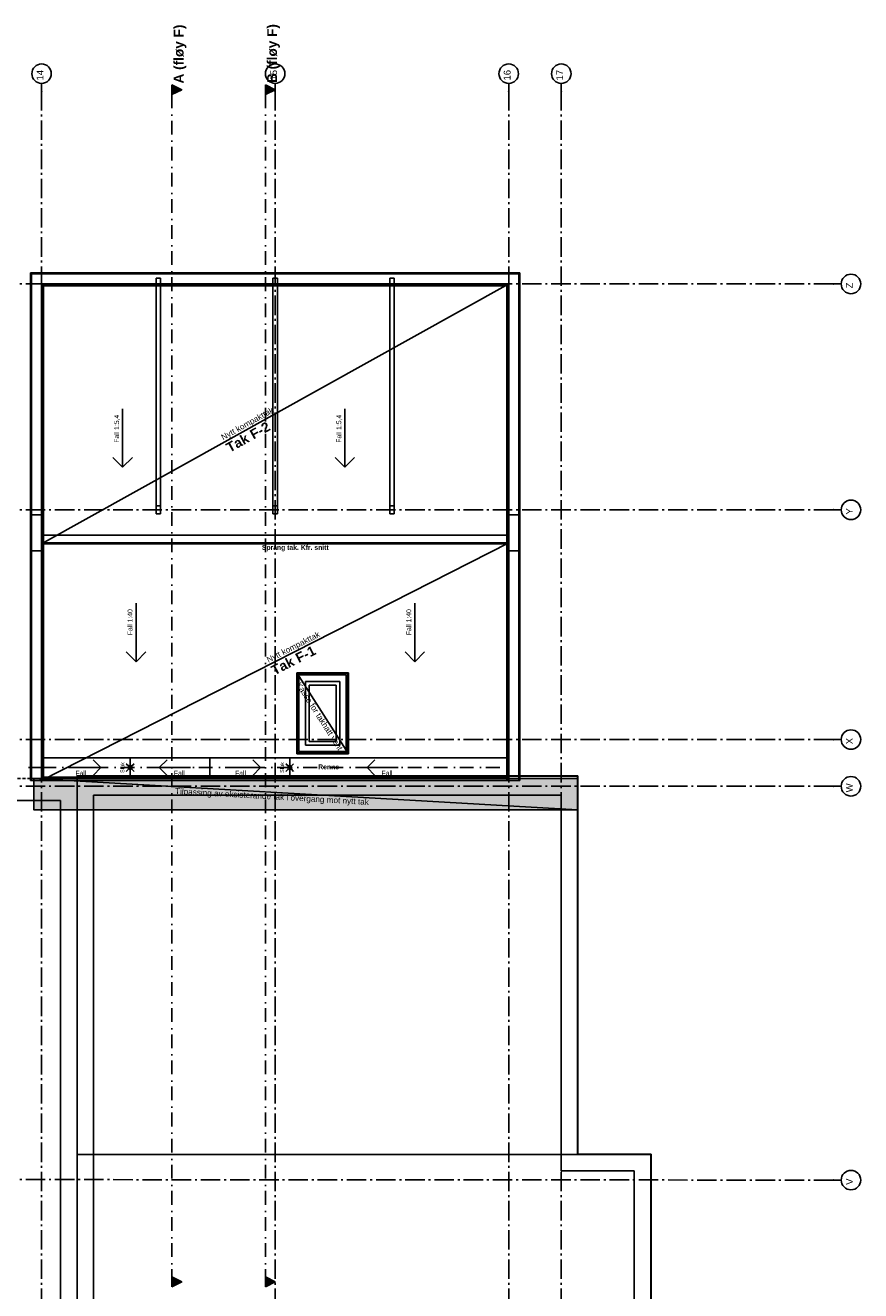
# Model space of a CAD drawing. Header units: millimetres. Extents: x -117798 to 93698, y -84437 to 74219.
# Tile 20 of 20: x 72238 to 93698, y 41723 to 74219. Entities that reach past the tile are written whole.
import ezdxf
from ezdxf.enums import TextEntityAlignment as Align

# ---------------------------------------------------------------- set-up
doc = ezdxf.new("R2010")
doc.units = ezdxf.units.MM
doc.header["$LTSCALE"] = 0.5
doc.header["$MEASUREMENT"] = 0
for name, pattern in [('Akselinje', [1500, 1000, -200, 100, -200]), ('Over snittplan', [260, 150, -50, 10, -50]), ('PLINE', [0]), ('Prikk & stiplet', [1340.555525, 705.555534, -352.777767, 0, -282.222223])]:
    doc.linetypes.add(name, pattern=pattern)
for name, color, linetype in [('223- Bjelker(Nye konstruksjoner)', 7, 'Continuous'), ('232- Ikke-bærende yttervegger(Nye konstruksjoner)', 7, 'Continuous'), ('251- Frittbærende dekker', 7, 'Continuous'), ('26-- Yttertak', 7, 'Continuous'), ('26-- Yttertak(Nye konstruksjoner)', 7, 'Continuous'), ('261- Primærkonstruksjon (tak)(Nye konstruksjoner)', 7, 'Continuous'), ('262- Taktekking(Nye konstruksjoner)', 7, 'Continuous'), ('265- Gesimser_ takrenner og nedløp(Nye konstruksjoner)', 7, 'Continuous'), ('319- Andre deler av sanitærinstallasjoner(Nye konstruksjoner)', 7, 'Continuous'), ('82-- Modullinjer', 7, 'Continuous'), ('852- Snittmarkør', 7, 'Continuous')]:
    doc.layers.add(name, color=color, linetype=linetype)
doc.styles.add('GENERATED_STYLE_1', font='arial.ttf')
doc.styles.add('GENERATED_STYLE_2', font='arial.ttf')

# ---------------------------------------------------------------- blocks, each defined once
blk = doc.blocks.new('Standard grid marker[2]', base_point=(93198, 54677))
at = {"layer": '82-- Modullinjer', "linetype": 'Akselinje'}
for q in [(20939, 54677), (93198, 54677)]:
    blk.add_line((92998, 54677), q, dxfattribs=at)
at = {"layer": '82-- Modullinjer', "linetype": 'PLINE'}
blk.add_circle((93448, 54677), 250, dxfattribs=at)
at = {"layer": '82-- Modullinjer', "linetype": 'Akselinje'}
blk.add_point((92998, 54677), dxfattribs=at)
blk.add_point((92998, 54677), dxfattribs=at)
at = {"layer": '82-- Modullinjer', "style": 'GENERATED_STYLE_1'}
for tag, p in [('AC_MarkerText_1_1', (20362, 54637)), ('AC_MarkerText_1_0', (93320, 54637))]:
    blk.add_attdef(tag, text='', height=175, rotation=90, dxfattribs=at).set_placement(p, align=Align.TOP_CENTER)
blk = doc.blocks.new('Standard grid marker[3]', base_point=(93198, 44563))
at = {"layer": '82-- Modullinjer', "linetype": 'Akselinje'}
for q in [(21139, 44607), (93198, 44563)]:
    blk.add_line((92998, 44563), q, dxfattribs=at)
at = {"layer": '82-- Modullinjer', "linetype": 'PLINE'}
blk.add_circle((93448, 44563), 250, dxfattribs=at)
at = {"layer": '82-- Modullinjer', "linetype": 'Akselinje'}
blk.add_point((92998, 44563), dxfattribs=at)
blk.add_point((92998, 44563), dxfattribs=at)
at = {"layer": '82-- Modullinjer', "style": 'GENERATED_STYLE_1'}
for tag, p in [('AC_MarkerText_1_1', (20562, 44567)), ('AC_MarkerText_1_0', (93320, 44523))]:
    blk.add_attdef(tag, text='', height=175, rotation=90, dxfattribs=at).set_placement(p, align=Align.TOP_CENTER)
blk = doc.blocks.new('Standard grid marker[17]', base_point=(72656, 72727))
at = {"layer": '82-- Modullinjer', "linetype": 'Akselinje'}
for q in [(72656, 72727), (72656, 22927)]:
    blk.add_line((72656, 72527), q, dxfattribs=at)
at = {"layer": '82-- Modullinjer', "linetype": 'PLINE'}
blk.add_circle((72656, 72977), 250, dxfattribs=at)
at = {"layer": '82-- Modullinjer', "linetype": 'Akselinje'}
blk.add_point((72656, 72527), dxfattribs=at)
blk.add_point((72656, 72527), dxfattribs=at)
at = {"layer": '82-- Modullinjer', "style": 'GENERATED_STYLE_1'}
for tag, p in [('AC_MarkerText_1_0', (72528, 72937)), ('AC_MarkerText_1_1', (72528, 22437))]:
    blk.add_attdef(tag, text='', height=175, rotation=90, dxfattribs=at).set_placement(p, align=Align.TOP_CENTER)
blk = doc.blocks.new('Standard grid marker[18]', base_point=(86006, 72727))
at = {"layer": '82-- Modullinjer', "linetype": 'Akselinje'}
for q in [(86006, 72727), (86006, 22927)]:
    blk.add_line((86006, 72527), q, dxfattribs=at)
at = {"layer": '82-- Modullinjer', "linetype": 'PLINE'}
blk.add_circle((86006, 72977), 250, dxfattribs=at)
at = {"layer": '82-- Modullinjer', "linetype": 'Akselinje'}
blk.add_point((86006, 72527), dxfattribs=at)
blk.add_point((86006, 72527), dxfattribs=at)
at = {"layer": '82-- Modullinjer', "style": 'GENERATED_STYLE_1'}
for tag, p in [('AC_MarkerText_1_0', (85878, 72937)), ('AC_MarkerText_1_1', (85878, 22437))]:
    blk.add_attdef(tag, text='', height=175, rotation=90, dxfattribs=at).set_placement(p, align=Align.TOP_CENTER)
blk = doc.blocks.new('Standard grid marker[26]', base_point=(93198, 61777))
at = {"layer": '82-- Modullinjer', "linetype": 'Akselinje'}
for p, q in [((66317, 61777), (66117, 61777)), ((92998, 61777), (66317, 61777)), ((92998, 61777), (93198, 61777))]:
    blk.add_line(p, q, dxfattribs=at)
at = {"layer": '82-- Modullinjer', "linetype": 'PLINE'}
for centre in [(65867, 61777), (93448, 61777)]:
    blk.add_circle(centre, 250, dxfattribs=at)
at = {"layer": '82-- Modullinjer', "linetype": 'Akselinje'}
for p in [(66317, 61777), (66317, 61777), (92998, 61777), (92998, 61777)]:
    blk.add_point(p, dxfattribs=at)
at = {"layer": '82-- Modullinjer', "style": 'GENERATED_STYLE_1'}
for tag, p in [('AC_MarkerText_1_1', (65740, 61737)), ('AC_MarkerText_1_0', (93320, 61737))]:
    blk.add_attdef(tag, text='', height=175, rotation=90, dxfattribs=at).set_placement(p, align=Align.TOP_CENTER)
blk = doc.blocks.new('Drenering gulv symbol[42]', base_point=(74831, 55057))
at = {"layer": '319- Andre deler av sanitærinstallasjoner(Nye konstruksjoner)', "linetype": 'PLINE'}
for p, q in [((74895, 55192), (74831, 55257)), ((74966, 55192), (75031, 55257)), ((74895, 55121), (74831, 55057)), ((74966, 55121), (75031, 55057))]:
    blk.add_line(p, q, dxfattribs=at)
at = {"layer": '319- Andre deler av sanitærinstallasjoner(Nye konstruksjoner)', "linetype": 'PLINE', "flags": 128}
blk.add_lwpolyline([(74981, 55157, 1), (74881, 55157, 1)], format="xyb", close=True, dxfattribs=at)
blk = doc.blocks.new('Drenering gulv symbol[43]', base_point=(78931, 55057))
at = {"layer": '319- Andre deler av sanitærinstallasjoner(Nye konstruksjoner)', "linetype": 'PLINE'}
for p, q in [((78995, 55192), (78931, 55257)), ((79066, 55192), (79131, 55257)), ((78995, 55121), (78931, 55057)), ((79066, 55121), (79131, 55057))]:
    blk.add_line(p, q, dxfattribs=at)
at = {"layer": '319- Andre deler av sanitærinstallasjoner(Nye konstruksjoner)', "linetype": 'PLINE', "flags": 128}
blk.add_lwpolyline([(79081, 55157, 1), (78981, 55157, 1)], format="xyb", close=True, dxfattribs=at)
blk = doc.blocks.new('Standard grid marker[52]', base_point=(93198, 67577))
at = {"layer": '82-- Modullinjer', "linetype": 'Akselinje'}
for p, q in [((66317, 67577), (66117, 67577)), ((92998, 67577), (66317, 67577)), ((92998, 67577), (93198, 67577))]:
    blk.add_line(p, q, dxfattribs=at)
at = {"layer": '82-- Modullinjer', "linetype": 'PLINE'}
for centre in [(65867, 67577), (93448, 67577)]:
    blk.add_circle(centre, 250, dxfattribs=at)
at = {"layer": '82-- Modullinjer', "linetype": 'Akselinje'}
for p in [(66317, 67577), (66317, 67577), (92998, 67577), (92998, 67577)]:
    blk.add_point(p, dxfattribs=at)
at = {"layer": '82-- Modullinjer', "style": 'GENERATED_STYLE_1'}
for tag, p in [('AC_MarkerText_1_1', (65740, 67537)), ('AC_MarkerText_1_0', (93320, 67537))]:
    blk.add_attdef(tag, text='', height=175, rotation=90, dxfattribs=at).set_placement(p, align=Align.TOP_CENTER)
blk = doc.blocks.new('Standard grid marker[53]', base_point=(78656, 72727))
at = {"layer": '82-- Modullinjer', "linetype": 'Akselinje'}
for q in [(78656, 72727), (78656, 22927)]:
    blk.add_line((78656, 72527), q, dxfattribs=at)
at = {"layer": '82-- Modullinjer', "linetype": 'PLINE'}
blk.add_circle((78656, 72977), 250, dxfattribs=at)
at = {"layer": '82-- Modullinjer', "linetype": 'Akselinje'}
blk.add_point((78656, 72527), dxfattribs=at)
blk.add_point((78656, 72527), dxfattribs=at)
at = {"layer": '82-- Modullinjer', "style": 'GENERATED_STYLE_1'}
for tag, p in [('AC_MarkerText_1_0', (78528, 72937)), ('AC_MarkerText_1_1', (78528, 22437))]:
    blk.add_attdef(tag, text='', height=175, rotation=90, dxfattribs=at).set_placement(p, align=Align.TOP_CENTER)
blk = doc.blocks.new('Standard grid marker[54]', base_point=(84656, 72727))
at = {"layer": '82-- Modullinjer', "linetype": 'Akselinje'}
for q in [(84656, 72727), (84656, 22927)]:
    blk.add_line((84656, 72527), q, dxfattribs=at)
at = {"layer": '82-- Modullinjer', "linetype": 'PLINE'}
blk.add_circle((84656, 72977), 250, dxfattribs=at)
at = {"layer": '82-- Modullinjer', "linetype": 'Akselinje'}
blk.add_point((84656, 72527), dxfattribs=at)
blk.add_point((84656, 72527), dxfattribs=at)
at = {"layer": '82-- Modullinjer', "style": 'GENERATED_STYLE_1'}
for tag, p in [('AC_MarkerText_1_0', (84528, 72937)), ('AC_MarkerText_1_1', (84528, 22437))]:
    blk.add_attdef(tag, text='', height=175, rotation=90, dxfattribs=at).set_placement(p, align=Align.TOP_CENTER)
blk = doc.blocks.new('Standard grid marker[55]', base_point=(93198, 55877))
at = {"layer": '82-- Modullinjer', "linetype": 'Akselinje'}
for p, q in [((66317, 55877), (66117, 55877)), ((92998, 55877), (66317, 55877)), ((92998, 55877), (93198, 55877))]:
    blk.add_line(p, q, dxfattribs=at)
at = {"layer": '82-- Modullinjer', "linetype": 'PLINE'}
for centre in [(65867, 55877), (93448, 55877)]:
    blk.add_circle(centre, 250, dxfattribs=at)
at = {"layer": '82-- Modullinjer', "linetype": 'Akselinje'}
for p in [(66317, 55877), (66317, 55877), (92998, 55877), (92998, 55877)]:
    blk.add_point(p, dxfattribs=at)
at = {"layer": '82-- Modullinjer', "style": 'GENERATED_STYLE_1'}
for tag, p in [('AC_MarkerText_1_1', (65740, 55837)), ('AC_MarkerText_1_0', (93320, 55837))]:
    blk.add_attdef(tag, text='', height=175, rotation=90, dxfattribs=at).set_placement(p, align=Align.TOP_CENTER)

msp = doc.modelspace()

# ---------------------------------------------------------------- hatches: boundary and pattern name
at = {"layer": '262- Taktekking(Nye konstruksjoner)', "linetype": 'Continuous'}
msp.add_hatch(color=256, dxfattribs=at).paths.add_polyline_path([(86423.2, 54872.6), (72455.8, 54872.6), (72455.8, 54072.6), (86423.2, 54072.6)])
at = {"layer": '852- Snittmarkør', "linetype": 'Continuous'}
for points in [[(76005.8, 72689.6), (76005.8, 72439.6), (76255.8, 72564.6)], [(78405.8, 72689.6), (78405.8, 72439.6), (78655.8, 72564.6)], [(76005.8, 41824.9), (76255.8, 41949.9), (76005.8, 42074.9)], [(78405.8, 41824.9), (78655.8, 41949.9), (78405.8, 42074.9)]]:
    msp.add_hatch(color=256, dxfattribs=at).paths.add_polyline_path(points)

# ---------------------------------------------------------------- linework, layer by layer
at = {"layer": '223- Bjelker(Nye konstruksjoner)', "linetype": 'PLINE'}
for p, q in [((75598.3, 67726.6), (75713.3, 67726.6)), ((75598.3, 61676.6), (75598.3, 67726.6)), ((75713.3, 61676.6), (75713.3, 67726.6)), ((78598.3, 67726.6), (78713.3, 67726.6)), ((78598.3, 61676.6), (78598.3, 67726.6)), ((78713.3, 61676.6), (78713.3, 67726.6)), ((81598.3, 67726.6), (81713.3, 67726.6)), ((81598.3, 61676.6), (81598.3, 67726.6)), ((81713.3, 61676.6), (81713.3, 67726.6)), ((75598.3, 61676.6), (75713.3, 61676.6)), ((78598.3, 61676.6), (78713.3, 61676.6)), ((81598.3, 61676.6), (81713.3, 61676.6))]:
    msp.add_line(p, q, dxfattribs=at)
at = {"layer": '223- Bjelker(Nye konstruksjoner)', "linetype": 'Prikk & stiplet'}
for p, q in [((75598.3, 61876.6), (75713.3, 61876.6)), ((78598.3, 61876.6), (78713.3, 61876.6)), ((81598.3, 61876.6), (81713.3, 61876.6))]:
    msp.add_line(p, q, dxfattribs=at)
at = {"layer": '232- Ikke-bærende yttervegger(Nye konstruksjoner)', "linetype": 'PLINE'}
for p, q in [((79231.8, 57591.2), (79211.2, 57591.2)), ((79211.2, 57591.2), (79211.2, 57570.6)), ((79211.2, 57570.6), (79211.2, 55532.6)), ((80519.8, 57591.2), (79231.8, 57591.2)), ((79431.8, 57570.6), (79231.8, 57570.6)), ((79231.8, 57570.6), (79231.8, 57370.6)), ((80319.8, 57570.6), (79431.8, 57570.6)), ((80519.8, 57570.6), (80319.8, 57570.6)), ((80540.5, 57591.2), (80519.8, 57591.2)), ((80519.8, 57370.6), (80519.8, 57570.6)), ((80540.5, 57570.6), (80540.5, 57591.2)), ((80540.5, 55532.6), (80540.5, 57570.6)), ((79231.8, 57370.6), (79231.8, 55732.6)), ((79433.8, 57370.6), (79431.8, 57370.6)), ((79431.8, 57370.6), (79431.8, 57368.6)), ((79431.8, 57368.6), (79431.8, 55734.6)), ((80317.8, 57370.6), (79433.8, 57370.6)), ((80319.8, 57370.6), (80317.8, 57370.6)), ((80319.8, 57368.6), (80319.8, 57370.6)), ((80319.8, 55734.6), (80319.8, 57368.6)), ((80519.8, 55732.6), (80519.8, 57370.6)), ((79231.8, 55732.6), (79231.8, 55532.6)), ((79431.8, 55734.6), (79431.8, 55732.6)), ((79431.8, 55732.6), (79433.8, 55732.6)), ((79433.8, 55732.6), (80317.8, 55732.6)), ((80317.8, 55732.6), (80319.8, 55732.6)), ((80319.8, 55732.6), (80319.8, 55734.6)), ((80519.8, 55532.6), (80519.8, 55732.6)), ((79211.2, 55532.6), (79211.2, 55511.9)), ((79211.2, 55511.9), (79231.8, 55511.9)), ((79231.8, 55532.6), (79431.8, 55532.6)), ((79231.8, 55511.9), (80519.8, 55511.9)), ((79431.8, 55532.6), (80319.8, 55532.6)), ((80319.8, 55532.6), (80519.8, 55532.6)), ((80519.8, 55511.9), (80540.5, 55511.9)), ((80540.5, 55511.9), (80540.5, 55532.6))]:
    msp.add_line(p, q, dxfattribs=at)
at = {"layer": '232- Ikke-bærende yttervegger(Nye konstruksjoner)', "linetype": 'PLINE', "flags": 128}
for points in [[(72394.8, 61651.6), (72416.8, 61651.6)], [(72394.8, 61651.6), (72394.8, 60726.6)], [(72416.8, 61651.6), (72446.8, 61651.6)], [(72446.8, 61651.6), (72455.8, 61651.6)], [(72455.8, 61651.6), (72655.8, 61651.6)], [(72655.8, 61651.6), (72673.8, 61651.6)], [(72673.8, 61651.6), (72675.8, 61651.6)], [(72675.8, 60726.6), (72675.8, 61651.6)], [(84637.8, 61651.6), (84635.8, 61651.6)], [(84635.8, 61651.6), (84635.8, 60726.6)], [(84655.8, 61651.6), (84637.8, 61651.6)], [(84855.8, 61651.6), (84655.8, 61651.6)], [(84864.8, 61651.6), (84855.8, 61651.6)], [(84894.8, 61651.6), (84864.8, 61651.6)], [(84916.8, 61651.6), (84894.8, 61651.6)], [(84916.8, 60726.6), (84916.8, 61651.6)], [(72394.8, 60726.6), (72394.8, 54826.6)], [(72675.8, 54826.6), (72675.8, 60726.6)], [(84635.8, 60726.6), (84635.8, 54826.6)], [(84916.8, 54826.6), (84916.8, 60726.6)], [(79210.5, 57591.9), (79210.5, 57591.2)], [(80541.2, 57591.9), (79210.5, 57591.9)], [(79210.5, 57591.2), (79210.5, 55511.9)], [(79267.8, 57534.6), (79267.8, 57515.6)], [(80483.8, 57534.6), (79267.8, 57534.6)], [(80483.8, 57534.6), (80483.8, 57515.6)], [(80541.2, 57591.9), (80541.2, 57591.2)], [(80541.2, 55511.9), (80541.2, 57591.2)], [(79267.8, 57515.6), (79267.8, 55587.6)], [(79525.8, 57276.6), (80225.8, 57276.6)], [(79525.8, 55826.6), (79525.8, 57276.6)], [(79525.8, 57276.6), (80225.8, 57276.6)], [(79525.8, 55826.6), (79525.8, 57276.6)], [(80225.8, 57276.6), (80225.8, 55826.6)], [(80225.8, 57276.6), (80225.8, 55826.6)], [(80483.8, 55587.6), (80483.8, 57515.6)], [(79267.8, 55568.6), (79267.8, 55587.6)], [(79267.8, 55568.6), (80483.8, 55568.6)], [(80225.8, 55826.6), (79525.8, 55826.6)], [(80225.8, 55826.6), (79525.8, 55826.6)], [(80483.8, 55568.6), (80483.8, 55587.6)], [(79210.5, 55511.2), (79210.5, 55511.9)], [(79210.5, 55511.2), (80541.2, 55511.2)], [(80541.2, 55511.2), (80541.2, 55511.9)], [(72394.8, 54826.6), (72416.8, 54826.6)], [(72416.8, 54826.6), (72446.8, 54826.6)], [(72446.8, 54826.6), (72455.8, 54826.6)], [(72455.8, 54826.6), (72655.8, 54826.6)], [(72655.8, 54826.6), (72673.8, 54826.6)], [(72673.8, 54826.6), (72675.8, 54826.6)], [(84637.8, 54826.6), (84635.8, 54826.6)], [(84655.8, 54826.6), (84637.8, 54826.6)], [(84855.8, 54826.6), (84655.8, 54826.6)], [(84864.8, 54826.6), (84855.8, 54826.6)], [(84894.8, 54826.6), (84864.8, 54826.6)], [(84916.8, 54826.6), (84894.8, 54826.6)]]:
    msp.add_lwpolyline(points, dxfattribs=at)
at = {"layer": '251- Frittbærende dekker', "linetype": 'PLINE', "flags": 128}
msp.add_lwpolyline([(73142.2, 54311.6), (29047.8, 54311.6), (29047.8, 24867.6), (73142.2, 24867.6)], close=True, dxfattribs=at)
at = {"layer": '26-- Yttertak', "linetype": 'PLINE', "flags": 128}
for points in [[(73572.2, 34191.6), (73572.2, 54944.4)], [(73572.2, 54944.4), (86433.2, 54944.4)], [(73572.2, 54934.6), (86423.2, 54934.6)], [(73572.2, 45223), (73572.2, 54934.6)], [(86423.2, 54934.6), (86423.2, 45223)], [(86433.2, 54944.4), (86433.2, 45232.8)], [(73993.6, 34612.9), (73993.6, 54451.2)], [(73993.6, 54451.2), (86001.8, 54451.2)], [(86001.8, 54451.2), (86001.8, 44801.6)], [(73572.2, 34191.6), (73572.2, 45223)], [(73572.2, 45223), (88303.3, 45223)], [(86423.2, 45223), (73572.2, 45223)], [(86433.2, 45232.8), (88313.3, 45232.8)], [(88303.3, 45223), (88303.3, 34191.6)], [(88313.3, 45232.8), (88313.3, 34191.6)], [(86001.8, 44801.6), (87882, 44801.6)], [(87882, 44801.6), (87882, 34612.9)]]:
    msp.add_lwpolyline(points, dxfattribs=at)
at = {"layer": '26-- Yttertak', "linetype": 'Over snittplan', "flags": 128}
for points in [[(28486.8, 54872.6), (73572.2, 54872.6)], [(73572.2, 54872.6), (73572.2, 39589.6)]]:
    msp.add_lwpolyline(points, dxfattribs=at)
at = {"layer": '26-- Yttertak(Nye konstruksjoner)', "linetype": 'PLINE', "flags": 128}
for points in [[(72655.8, 61126.6), (72655.8, 67576.6)], [(72655.8, 67576.6), (84655.8, 67576.6)], [(84655.8, 67576.6), (84655.8, 61126.6)], [(84655.8, 61126.6), (72655.8, 61126.6)]]:
    msp.add_lwpolyline(points, dxfattribs=at)
msp.add_lwpolyline([(72655.8, 60926.6), (72655.8, 54906.6), (84655.8, 54906.6), (84655.8, 60926.6)], close=True, dxfattribs=at)
at = {"layer": '261- Primærkonstruksjon (tak)(Nye konstruksjoner)', "linetype": 'PLINE', "flags": 128}
for points in [[(72655.8, 61126.6), (72655.8, 67576.6)], [(72655.8, 67576.6), (84655.8, 67576.6)], [(84655.8, 67576.6), (84655.8, 61126.6)], [(84655.8, 61126.6), (72655.8, 61126.6)], [(72655.8, 61126.6), (84655.8, 61126.6)], [(72655.8, 54826.6), (72655.8, 61126.6)], [(84655.8, 61126.6), (84655.8, 54826.6)], [(84655.8, 54826.6), (72655.8, 54826.6)]]:
    msp.add_lwpolyline(points, dxfattribs=at)
at = {"layer": '262- Taktekking(Nye konstruksjoner)', "linetype": 'PLINE'}
for p, q in [((72655.8, 60906.6), (84655.8, 67576.6)), ((74737.7, 64367.4), (74737.7, 62867.4)), ((80446.9, 64367.4), (80446.9, 62867.4)), ((74737.7, 62867.4), (74487.7, 63117.4)), ((74737.7, 62867.4), (74987.7, 63117.4)), ((80446.9, 62867.4), (80196.9, 63117.4)), ((80446.9, 62867.4), (80696.9, 63117.4)), ((72655.8, 54826.6), (84655.8, 60926.6)), ((75082.9, 59375.1), (75082.9, 57875.1)), ((82243.3, 59375.1), (82243.3, 57875.1)), ((75082.9, 57875.1), (74832.9, 58125.1)), ((75082.9, 57875.1), (75332.9, 58125.1)), ((82243.3, 57875.1), (81993.3, 58125.1)), ((82243.3, 57875.1), (82493.3, 58125.1)), ((80541.2, 55511.2), (79210.5, 57591.9)), ((72675.8, 55406.6), (84635.8, 55406.6)), ((72675.8, 54906.6), (72675.8, 55406.6)), ((74180.8, 55156.6), (73980.8, 55356.6)), ((74930.8, 55406.6), (74930.8, 54906.6)), ((75680.8, 55156.6), (75880.8, 55356.6)), ((76980.8, 55406.6), (76980.8, 54906.6)), ((78280.8, 55156.6), (78080.8, 55356.6)), ((79030.8, 55406.6), (79030.8, 54906.6)), ((81016.1, 55156.6), (81216.1, 55356.6)), ((84635.8, 54906.6), (84635.8, 55406.6)), ((72652, 55156.6), (72324, 55156.6)), ((73380.8, 55156.6), (74180.8, 55156.6)), ((74180.8, 55156.6), (73980.8, 54956.6)), ((76480.8, 55156.6), (75680.8, 55156.6)), ((75680.8, 55156.6), (75880.8, 54956.6)), ((77480.8, 55156.6), (78280.8, 55156.6)), ((78280.8, 55156.6), (78080.8, 54956.6)), ((81816.1, 55156.6), (81016.1, 55156.6)), ((81016.1, 55156.6), (81216.1, 54956.6)), ((86423.2, 54072.6), (72455.8, 54872.6)), ((72675.8, 54906.6), (84635.8, 54906.6))]:
    msp.add_line(p, q, dxfattribs=at)
at = {"layer": '262- Taktekking(Nye konstruksjoner)', "linetype": 'Prikk & stiplet'}
msp.add_line((72675.8, 55156.6), (84635.8, 55156.6), dxfattribs=at)
at = {"layer": '262- Taktekking(Nye konstruksjoner)', "linetype": 'PLINE', "flags": 128}
for points in [[(72655.8, 67576.6), (84655.8, 67576.6)], [(72655.8, 60906.6), (72655.8, 67576.6)], [(84655.8, 67576.6), (84655.8, 60906.6)], [(84655.8, 60906.6), (72655.8, 60906.6)], [(72675.8, 60906.6), (84635.8, 60906.6)], [(72675.8, 55406.6), (72675.8, 60906.6)], [(84635.8, 60906.6), (84635.8, 55406.6)], [(84635.8, 55406.6), (72675.8, 55406.6)]]:
    msp.add_lwpolyline(points, dxfattribs=at)
at = {"layer": '262- Taktekking(Nye konstruksjoner)', "flags": 128}
msp.add_lwpolyline([(86423.2, 54872.6), (72455.8, 54872.6), (72455.8, 54072.6), (86423.2, 54072.6)], close=True, dxfattribs=at)
at = {"layer": '265- Gesimser_ takrenner og nedløp(Nye konstruksjoner)', "linetype": 'PLINE'}
for p, q in [((72374, 60726.6), (72374, 67858.5)), ((84937.7, 67858.5), (72374, 67858.5)), ((84937.7, 60726.6), (84937.7, 67858.5)), ((72702, 60726.6), (72702, 67530.4)), ((84609.7, 67530.4), (72702, 67530.4)), ((84609.7, 60726.6), (84609.7, 67530.4)), ((72374, 60726.6), (72374, 54826.6)), ((72374, 60726.6), (72702, 60726.6)), ((72702, 60726.6), (72374, 60726.6)), ((72702, 60726.6), (72702, 54826.6)), ((84609.7, 60726.6), (84609.7, 54826.6)), ((84609.7, 60726.6), (84937.7, 60726.6)), ((84937.7, 60726.6), (84609.7, 60726.6)), ((84937.7, 60726.6), (84937.7, 54826.6)), ((72374, 54826.6), (72702, 54826.6)), ((84609.7, 54826.6), (84937.7, 54826.6))]:
    msp.add_line(p, q, dxfattribs=at)
at = {"layer": '265- Gesimser_ takrenner og nedløp(Nye konstruksjoner)', "linetype": 'Prikk & stiplet'}
for p, q in [((72655.8, 60726.6), (72655.8, 67576.6)), ((84655.8, 67576.6), (72655.8, 67576.6)), ((84655.8, 60726.6), (84655.8, 67576.6)), ((72655.8, 60726.6), (72655.8, 54826.6)), ((84655.8, 60726.6), (84655.8, 54826.6))]:
    msp.add_line(p, q, dxfattribs=at)
at = {"layer": '265- Gesimser_ takrenner og nedløp(Nye konstruksjoner)', "linetype": 'PLINE', "flags": 128}
for points in [[(72394.8, 67837.6), (72394.8, 67815.6)], [(84916.8, 67837.6), (72394.8, 67837.6)], [(72394.8, 67815.6), (72394.8, 61651.6)], [(84916.8, 67837.6), (84916.8, 67815.6)], [(84916.8, 61651.6), (84916.8, 67815.6)], [(72675.8, 61651.6), (72675.8, 67556.6)], [(72675.8, 67556.6), (84635.8, 67556.6)], [(84635.8, 67556.6), (84635.8, 61651.6)], [(72394.8, 61651.6), (72416.8, 61651.6)], [(72416.8, 61651.6), (72446.8, 61651.6)], [(72446.8, 61651.6), (72455.8, 61651.6)], [(72455.8, 61651.6), (72655.8, 61651.6)], [(72655.8, 61651.6), (72673.8, 61651.6)], [(72673.8, 61651.6), (72675.8, 61651.6)], [(84637.8, 61651.6), (84635.8, 61651.6)], [(84655.8, 61651.6), (84637.8, 61651.6)], [(84855.8, 61651.6), (84655.8, 61651.6)], [(84864.8, 61651.6), (84855.8, 61651.6)], [(84894.8, 61651.6), (84864.8, 61651.6)], [(84916.8, 61651.6), (84894.8, 61651.6)], [(84655.8, 61126.6), (72655.8, 61126.6)], [(72655.8, 60926.6), (72655.8, 61126.6)], [(84655.8, 60926.6), (84655.8, 61126.6)], [(72655.8, 60908.6), (72655.8, 60926.6)], [(72655.8, 60906.6), (72655.8, 60908.6)], [(72655.8, 60906.6), (84655.8, 60906.6)], [(84655.8, 60908.6), (84655.8, 60926.6)], [(84655.8, 60906.6), (84655.8, 60908.6)]]:
    msp.add_lwpolyline(points, dxfattribs=at)
at = {"layer": '852- Snittmarkør', "linetype": 'Prikk & stiplet'}
for p, q in [((76005.8, 72439.6), (76005.8, 42074.9)), ((78405.8, 72439.6), (78405.8, 42074.9))]:
    msp.add_line(p, q, dxfattribs=at)
at = {"layer": '852- Snittmarkør', "linetype": 'PLINE', "flags": 128}
for points in [[(76005.8, 72689.6), (76005.8, 72439.6), (76255.8, 72564.6)], [(78405.8, 72689.6), (78405.8, 72439.6), (78655.8, 72564.6)], [(76005.8, 41824.9), (76005.8, 42074.9), (76255.8, 41949.9)], [(78405.8, 41824.9), (78405.8, 42074.9), (78655.8, 41949.9)]]:
    msp.add_lwpolyline(points, close=True, dxfattribs=at)

# ---------------------------------------------------------------- block references
at = {"layer": '319- Andre deler av sanitærinstallasjoner(Nye konstruksjoner)', "linetype": 'PLINE'}
for name, p in [('Drenering gulv symbol[42]', (74830.8, 55056.6)), ('Drenering gulv symbol[43]', (78930.8, 55056.6))]:
    msp.add_blockref(name, p, dxfattribs=at)
at = {"layer": '82-- Modullinjer', "linetype": 'PLINE'}
ref = msp.add_blockref('Standard grid marker[17]', (72655.8, 72726.6), dxfattribs=at)
ref.add_attrib('AC_MarkerText_1', '14', dxfattribs={"color": 7, "height": 175, "rotation": 90, "style": 'GENERATED_STYLE_1'}).set_placement((72528.3, 72936.6), align=Align.TOP_CENTER)
ref = msp.add_blockref('Standard grid marker[53]', (78655.8, 72726.6), dxfattribs=at)
ref.add_attrib('AC_MarkerText_1', '15', dxfattribs={"color": 7, "height": 175, "rotation": 90, "style": 'GENERATED_STYLE_1'}).set_placement((78528.3, 72936.6), align=Align.TOP_CENTER)
ref = msp.add_blockref('Standard grid marker[54]', (84655.8, 72726.6), dxfattribs=at)
ref.add_attrib('AC_MarkerText_1', '16', dxfattribs={"color": 7, "height": 175, "rotation": 90, "style": 'GENERATED_STYLE_1'}).set_placement((84528.3, 72936.6), align=Align.TOP_CENTER)
ref = msp.add_blockref('Standard grid marker[18]', (86005.8, 72726.6), dxfattribs=at)
ref.add_attrib('AC_MarkerText_1', '17', dxfattribs={"color": 7, "height": 175, "rotation": 90, "style": 'GENERATED_STYLE_1'}).set_placement((85878.3, 72936.6), align=Align.TOP_CENTER)
ref = msp.add_blockref('Standard grid marker[52]', (93197.6, 67576.6), dxfattribs=at)
ref.add_attrib('AC_MarkerText_1', 'Z', dxfattribs={"color": 7, "height": 175, "rotation": 90, "style": 'GENERATED_STYLE_1'}).set_placement((93320.1, 67536.6), align=Align.TOP_CENTER)
ref.add_attrib('AC_MarkerText_1_1', 'Z', dxfattribs={"color": 7, "height": 175, "rotation": 90, "style": 'GENERATED_STYLE_1'}).set_placement((65739.9, 67536.6), align=Align.TOP_CENTER)
ref = msp.add_blockref('Standard grid marker[26]', (93197.6, 61776.6), dxfattribs=at)
ref.add_attrib('AC_MarkerText_1', 'Y', dxfattribs={"color": 7, "height": 175, "rotation": 90, "style": 'GENERATED_STYLE_1'}).set_placement((93320.1, 61736.6), align=Align.TOP_CENTER)
ref.add_attrib('AC_MarkerText_1_1', 'Y', dxfattribs={"color": 7, "height": 175, "rotation": 90, "style": 'GENERATED_STYLE_1'}).set_placement((65739.9, 61736.6), align=Align.TOP_CENTER)
ref = msp.add_blockref('Standard grid marker[55]', (93197.6, 55876.6), dxfattribs=at)
ref.add_attrib('AC_MarkerText_1', 'X', dxfattribs={"color": 7, "height": 175, "rotation": 90, "style": 'GENERATED_STYLE_1'}).set_placement((93320.1, 55836.6), align=Align.TOP_CENTER)
ref.add_attrib('AC_MarkerText_1_1', 'X', dxfattribs={"color": 7, "height": 175, "rotation": 90, "style": 'GENERATED_STYLE_1'}).set_placement((65739.9, 55836.6), align=Align.TOP_CENTER)
ref = msp.add_blockref('Standard grid marker[2]', (93197.6, 54676.6), dxfattribs=at)
ref.add_attrib('AC_MarkerText_1', 'W', dxfattribs={"color": 7, "height": 175, "rotation": 90, "style": 'GENERATED_STYLE_1'}).set_placement((93320.1, 54636.6), align=Align.TOP_CENTER)
ref = msp.add_blockref('Standard grid marker[3]', (93197.6, 44563), dxfattribs=at)
ref.add_attrib('AC_MarkerText_1', 'V', dxfattribs={"color": 7, "height": 175, "rotation": 90, "style": 'GENERATED_STYLE_1'}).set_placement((93320.1, 44522.8), align=Align.TOP_CENTER)

# ---------------------------------------------------------------- texts
at = {"layer": '262- Taktekking(Nye konstruksjoner)', "linetype": 'Continuous'}
for s, insert, char_height, attachment_point, rotation, style in [('\\A1;{\\pqc;\\fArial|b0|i0|c0|p0;\\W1.000000;Nytt kompakttak}', (77999.1, 63885.8), 150, 8, 29.06676, 'GENERATED_STYLE_2'), ('\\A1;{\\pqr;\\fArial|b0|i0|c0|p0;\\W1.000000;Fall 1:\\fArial|b0|i0|c0|p0;\\W1.000000;5,4}', (74669.2, 64217.4), 125, 9, 90, 'GENERATED_STYLE_2'), ('\\A1;{\\pqr;\\fArial|b0|i0|c0|p0;\\W1.000000;Fall 1:\\fArial|b0|i0|c0|p0;\\W1.000000;5,4}', (80378.3, 64217.4), 125, 9, 90, 'GENERATED_STYLE_2'), ('\\A1;{\\pqc;\\fArial|b1|i0|c0|p0;\\W1.000000;Tak F-\\fArial|b1|i0|c0|p0;\\W1.000000;2}', (77899.8, 63755.9), 250, 2, 29.06676, 'GENERATED_STYLE_1'), ('\\A1;{\\pqr;\\fArial|b0|i0|c0|p0;\\W1.000000;Fall\\fArial|b0|i0|c0|p0;\\W1.000000; \\fArial|b0|i0|c0|p0;\\W1.000000;1:\\fArial|b0|i0|c0|p0;\\W1.000000;40}', (74992.1, 59225.1), 125, 9, 90, 'GENERATED_STYLE_2'), ('\\A1;{\\pqr;\\fArial|b0|i0|c0|p0;\\W1.000000;Fall\\fArial|b0|i0|c0|p0;\\W1.000000; \\fArial|b0|i0|c0|p0;\\W1.000000;1:\\fArial|b0|i0|c0|p0;\\W1.000000;40}', (82152.5, 59225.1), 125, 9, 90, 'GENERATED_STYLE_2'), ('\\A1;{\\pqc;\\fArial|b0|i0|c0|p0;\\W1.000000;Nytt kompakttak}', (79173.3, 58148.7), 150, 8, 26.94575, 'GENERATED_STYLE_2'), ('\\A1;{\\pqc;\\fArial|b1|i0|c0|p0;\\W1.000000;Tak \\fArial|b1|i0|c0|p0;\\W1.000000;F\\fArial|b1|i0|c0|p0;\\W1.000000;-\\fArial|b1|i0|c0|p0;\\W1.000000;1}', (79069.2, 58022.6), 250, 2, 26.94575, 'GENERATED_STYLE_1'), ('\\A1;{\\pqc;\\fArial|b0|i0|c0|p0;\\W1.000000;Kasse for\\fArial|b0|i0|c0|p0;\\W1.000000; takhatt vent.}', (79746.6, 56407.1), 150, 8, 302.60086, 'GENERATED_STYLE_2'), ('\\A1;{\\pqc;\\fArial|b0|i0|c0|p0;\\W1.000000;Tilpassing av eksisterande tak i overgang mot nytt ta\\fArial|b0|i0|c0|p0;\\W1.000000;k}', (78567.5, 54294.6), 150, 8, 356.72188, 'GENERATED_STYLE_2')]:
    msp.add_mtext(s, dxfattribs=dict(at, insert=insert, char_height=char_height, attachment_point=attachment_point, rotation=rotation, style=style))
at = {"layer": '262- Taktekking(Nye konstruksjoner)', "linetype": 'Continuous', "char_height": 125}
for s, insert, attachment_point, style in [('\\A1;{\\pql;\\fArial|b1|i0|c0|p0;\\W1.000000;Sprang tak. Kfr. snitt}', (78315, 60709.1), 7, 'GENERATED_STYLE_1'), ('\\A1;{\\pqr;\\fArial|b0|i0|c0|p0;\\W1.000000;F\\fArial|b0|i0|c0|p0;\\W1.000000;all}', (73807.1, 54951), 9, 'GENERATED_STYLE_2'), ('\\A1;{\\pql;\\fArial|b0|i0|c0|p0;\\W1.000000;F\\fArial|b0|i0|c0|p0;\\W1.000000;all}', (76054.6, 54951), 7, 'GENERATED_STYLE_2'), ('\\A1;{\\pqr;\\fArial|b0|i0|c0|p0;\\W1.000000;F\\fArial|b0|i0|c0|p0;\\W1.000000;all}', (77907.1, 54951), 9, 'GENERATED_STYLE_2'), ('\\A1;{\\pql;\\fArial|b1|i0|c0|p0;\\W1.000000;Renne}', (79763.9, 55110.7), 7, 'GENERATED_STYLE_1'), ('\\A1;{\\pql;\\fArial|b0|i0|c0|p0;\\W1.000000;F\\fArial|b0|i0|c0|p0;\\W1.000000;all}', (81389.8, 54951), 7, 'GENERATED_STYLE_2')]:
    msp.add_mtext(s, dxfattribs=dict(at, insert=insert, attachment_point=attachment_point, style=style))
at = {"layer": '319- Andre deler av sanitærinstallasjoner(Nye konstruksjoner)', "linetype": 'Continuous', "char_height": 100, "attachment_point": 8, "rotation": 90, "style": 'GENERATED_STYLE_2'}
for insert in [(74784.5, 55156.6), (78884.5, 55156.6)]:
    msp.add_mtext('\\A1;{\\pqc;\\fArial|b0|i0|c0|p0;\\W1.000000;Sluk}', dxfattribs=dict(at, insert=insert))
at = {"layer": '852- Snittmarkør', "char_height": 250, "attachment_point": 9, "rotation": 90, "style": 'GENERATED_STYLE_1'}
for s, insert in [('\\A1;{\\pqr;\\pt0;\\fArial|b1|i0|c0|p0;\\W1.000000;A (fløy F)}', (76378, 74237.3)), ('\\A1;{\\pqr;\\pt0;\\fArial|b1|i0|c0|p0;\\W1.000000;B (fløy F)}', (78778, 74250))]:
    msp.add_mtext(s, dxfattribs=dict(at, insert=insert))

doc.saveas('drawing.dxf')
